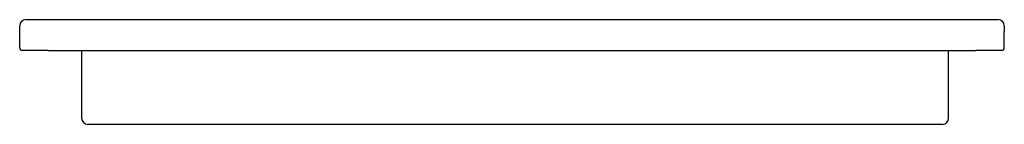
# Model space of a CAD drawing. Header units: millimetres. Extents: x -0.4 to 0.396, y -0.06 to 0.025.
import ezdxf

# ---------------------------------------------------------------- set-up
doc = ezdxf.new("R2010")
doc.units = ezdxf.units.MM
doc.layers.add('BLOCKS', color=3, linetype='Continuous')

msp = doc.modelspace()

# ---------------------------------------------------------------- linework, layer by layer
at = {"layer": 'BLOCKS'}
for p, q in [((-0.39533, 0.02499), (0.39065, 0.02499)), ((-0.40042, 0.01499), (-0.40033, 0.02008)), ((0.39565, 0.02008), (0.39574, 0.01499)), ((-0.40042, 0.00199), (-0.40042, 0.01499)), ((0.39574, 0.00199), (0.39574, 0.01499)), ((-0.37743, -0.00001), (-0.37542, 0)), ((-0.37542, 0), (0.37074, 0)), ((-0.37542, 0), (-0.37542, 0)), ((0.37074, 0), (0.37275, -0.00001)), ((0.37074, 0), (0.37074, 0)), ((-0.39542, -0.00001), (-0.39842, -0.00001)), ((-0.37743, -0.00001), (-0.39542, -0.00001)), ((-0.37542, 0), (0.37074, 0)), ((-0.35032, 0), (-0.35032, -0.05501)), ((0.35063, -0.05501), (0.35063, 0)), ((0.39074, -0.00001), (0.37275, -0.00001)), ((0.39374, -0.00001), (0.39074, -0.00001)), ((-0.34469, -0.06001), (-0.34532, -0.06001)), ((-0.32841, -0.06001), (-0.34469, -0.06001)), ((-0.29765, -0.06001), (-0.32841, -0.06001)), ((0.29765, -0.06001), (-0.29765, -0.06001)), ((0.17742, -0.06001), (0.17742, -0.06001)), ((0.32841, -0.06001), (0.29765, -0.06001)), ((0.31015, -0.06001), (0.31015, -0.06001)), ((0.31722, -0.06001), (0.31722, -0.06001)), ((0.34563, -0.06001), (0.32841, -0.06001))]:
    msp.add_line(p, q, dxfattribs=at)
for centre, radius, start, end in [((-0.39533, 0.01999), 0.005, 90, 179), ((0.39065, 0.01999), 0.005, 1, 90), ((-0.39842, 0.00199), 0.002, 180, 270), ((0.39374, 0.00199), 0.002, 270, 0), ((-0.34532, -0.05501), 0.005, 180, 270), ((0.34563, -0.05501), 0.005, 270, 0), ((0.31601, -0.05701), 0.003, 270, 270.00102)]:
    msp.add_arc(centre, radius, start, end, dxfattribs=at)

doc.saveas('drawing.dxf')
